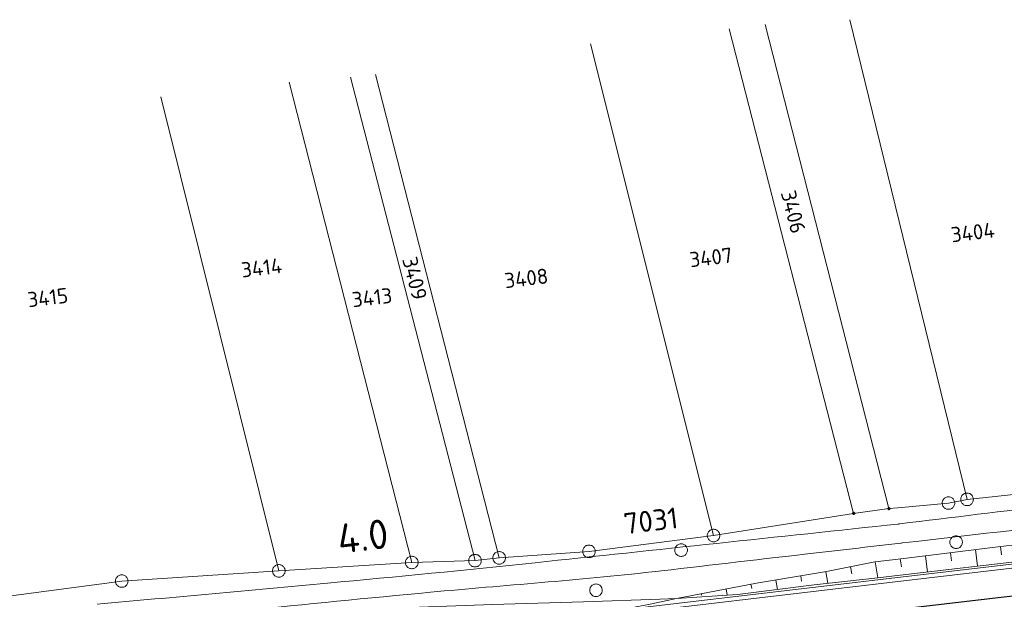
# Model space of a CAD drawing. Header units: metres. Extents: x 3425540 to 3446143, y 5432760 to 5444637.
# Tile 252 of 256: x 3439033 to 3439150, y 5439452 to 5439521. Entities that reach past the tile are written whole.
import ezdxf
from ezdxf.enums import TextEntityAlignment as Align

# ---------------------------------------------------------------- set-up
doc = ezdxf.new("R2010")
doc.units = ezdxf.units.M
for name, color, linetype, lineweight in [('B_Bestand', 9, 'Continuous', 18), ('B_Böschung', 9, 'Continuous', 18), ('B_Flurgrenzen', 9, 'Continuous', 18), ('B_Gleisachse', 9, 'Continuous', 25), ('B_Kilometrierung', 9, 'Continuous', 25), ('Bestand_Neu_Strecke 3443', 9, 'Continuous', 18)]:
    doc.layers.add(name, color=color, linetype=linetype, lineweight=lineweight)
doc.styles.get("Standard").update_dxf_attribs({"font": 'isocpeur.ttf'})

msp = doc.modelspace()

# ---------------------------------------------------------------- linework, layer by layer
at = {"layer": 'B_Bestand'}
msp.add_lwpolyline([(3439112.71, 5439458.18), (3439112.69, 5439458.27), (3439112.66, 5439458.36), (3439112.62, 5439458.45), (3439112.57, 5439458.52), (3439112.51, 5439458.59), (3439112.44, 5439458.66), (3439112.37, 5439458.72), (3439112.29, 5439458.76), (3439112.2, 5439458.8), (3439112.11, 5439458.82), (3439112.02, 5439458.83), (3439111.92, 5439458.83), (3439111.83, 5439458.82), (3439111.74, 5439458.8), (3439111.65, 5439458.77), (3439111.57, 5439458.73), (3439111.49, 5439458.67), (3439111.42, 5439458.61), (3439111.36, 5439458.54), (3439111.31, 5439458.45), (3439111.27, 5439458.37), (3439111.24, 5439458.28), (3439111.22, 5439458.19), (3439111.21, 5439458.1), (3439111.22, 5439458), (3439111.23, 5439457.91), (3439111.26, 5439457.82), (3439111.3, 5439457.73), (3439111.35, 5439457.65), (3439111.42, 5439457.58), (3439111.48, 5439457.52), (3439111.56, 5439457.46), (3439111.64, 5439457.41), (3439111.73, 5439457.38), (3439111.82, 5439457.36), (3439111.91, 5439457.35), (3439112, 5439457.34), (3439112.1, 5439457.36), (3439112.19, 5439457.38), (3439112.27, 5439457.41), (3439112.36, 5439457.45), (3439112.44, 5439457.51), (3439112.51, 5439457.57), (3439112.56, 5439457.64), (3439112.61, 5439457.73), (3439112.66, 5439457.81), (3439112.69, 5439457.9), (3439112.71, 5439457.99), (3439112.71, 5439458.08), (3439112.71, 5439458.18)], dxfattribs=at)
for points, knots in [([(3439533.03, 5439508.48), (3439514.81, 5439506.22), (3439496.59, 5439503.97), (3439478.37, 5439501.72), (3439459.91, 5439499.43), (3439441.43, 5439497.33), (3439422.96, 5439495.14), (3439399.5, 5439492.37), (3439376.03, 5439489.59), (3439352.57, 5439486.81), (3439332.05, 5439484.38), (3439311.54, 5439481.96), (3439291.02, 5439479.53), (3439273.96, 5439477.51), (3439256.89, 5439475.5), (3439239.82, 5439473.48), (3439226.09, 5439471.85), (3439212.37, 5439470.21), (3439198.64, 5439468.57), (3439184.58, 5439466.88), (3439170.52, 5439465.21), (3439156.47, 5439463.48), (3439150.3, 5439462.73), (3439144.12, 5439461.97), (3439137.94, 5439461.21)], [0, 0, 0, 0, 0.138409, 0.138409, 0.138409, 0.278633, 0.278633, 0.278633, 0.456791, 0.456791, 0.456791, 0.612536, 0.612536, 0.612536, 0.742105, 0.742105, 0.742105, 0.846351, 0.846351, 0.846351, 0.953083, 0.953083, 0.953083, 1, 1, 1, 1]), ([(3439523.05, 5439504), (3439507.13, 5439502.15), (3439491.22, 5439500.31), (3439475.3, 5439498.46), (3439454.76, 5439496.08), (3439434.21, 5439493.73), (3439413.67, 5439491.36), (3439399.87, 5439489.77), (3439386.08, 5439488.21), (3439372.28, 5439486.63), (3439352.09, 5439484.31), (3439331.9, 5439481.91), (3439311.71, 5439479.44), (3439296.93, 5439477.62), (3439282.15, 5439475.74), (3439267.36, 5439473.91), (3439259.97, 5439473), (3439252.59, 5439472.04), (3439245.2, 5439471.2), (3439209.54, 5439467.11), (3439173.88, 5439463.02), (3439138.21, 5439458.94)], [0, 0, 0, 0, 0.124058, 0.124058, 0.124058, 0.284177, 0.284177, 0.284177, 0.391675, 0.391675, 0.391675, 0.549096, 0.549096, 0.549096, 0.66446, 0.66446, 0.66446, 0.722069, 0.722069, 0.722069, 1, 1, 1, 1]), ([(3439536.81, 5439483.78), (3439535.85, 5439483.98), (3439534.89, 5439484.17), (3439533.93, 5439484.36), (3439532.95, 5439484.56), (3439531.93, 5439484.47), (3439530.94, 5439484.36), (3439524.68, 5439483.7), (3439518.42, 5439482.93), (3439512.16, 5439482.29), (3439503.86, 5439481.44), (3439495.57, 5439480.6), (3439487.27, 5439479.75), (3439483.97, 5439479.41), (3439480.66, 5439479.11), (3439477.36, 5439478.71), (3439471.49, 5439478.01), (3439465.61, 5439477.26), (3439459.74, 5439476.52), (3439449.63, 5439475.26), (3439439.51, 5439474.05), (3439429.4, 5439472.73), (3439422.37, 5439471.82), (3439415.35, 5439470.89), (3439408.32, 5439469.97), (3439399.52, 5439468.81), (3439390.73, 5439467.66), (3439381.94, 5439466.51), (3439371.91, 5439465.19), (3439361.87, 5439464.05), (3439351.81, 5439462.95), (3439343.14, 5439462), (3439334.46, 5439461.07), (3439325.78, 5439460.18), (3439316.26, 5439459.21), (3439306.73, 5439458.29), (3439297.21, 5439457.3), (3439285.86, 5439456.12), (3439274.52, 5439454.93), (3439263.18, 5439453.75), (3439252.46, 5439452.63), (3439241.75, 5439451.54), (3439231.04, 5439450.4), (3439222.12, 5439449.46), (3439213.21, 5439448.35), (3439204.31, 5439447.29), (3439196.26, 5439446.34), (3439188.22, 5439445.37), (3439180.18, 5439444.42), (3439166.95, 5439442.86), (3439153.71, 5439441.3), (3439140.48, 5439439.75)], [0, 0, 0, 0, 0.007362, 0.007362, 0.007362, 0.014872, 0.014872, 0.014872, 0.06223, 0.06223, 0.06223, 0.12493, 0.12493, 0.12493, 0.149902, 0.149902, 0.149902, 0.194423, 0.194423, 0.194423, 0.271057, 0.271057, 0.271057, 0.324356, 0.324356, 0.324356, 0.391054, 0.391054, 0.391054, 0.46708, 0.46708, 0.46708, 0.53271, 0.53271, 0.53271, 0.604692, 0.604692, 0.604692, 0.690454, 0.690454, 0.690454, 0.771456, 0.771456, 0.771456, 0.838905, 0.838905, 0.838905, 0.899821, 0.899821, 0.899821, 1, 1, 1, 1]), ([(3439482, 5439482.07), (3439473.68, 5439481), (3439465.36, 5439479.92), (3439457.04, 5439478.85), (3439438.27, 5439476.43), (3439419.4, 5439474.76), (3439400.59, 5439472.63), (3439372.65, 5439469.46), (3439344.73, 5439466.22), (3439316.79, 5439463.07), (3439286.6, 5439459.66), (3439256.37, 5439456.62), (3439226.19, 5439453.05), (3439197.5, 5439449.65), (3439168.81, 5439446.25), (3439140.12, 5439442.86)], [0, 0, 0, 0, 0.073131, 0.073131, 0.073131, 0.238167, 0.238167, 0.238167, 0.483263, 0.483263, 0.483263, 0.748119, 0.748119, 0.748119, 1, 1, 1, 1]), ([(3439042.59, 5439451.66), (3439051.71, 5439452.49), (3439060.83, 5439453.33), (3439069.95, 5439454.17), (3439078.18, 5439454.92), (3439086.41, 5439455.72), (3439094.63, 5439456.6), (3439109.02, 5439458.13), (3439123.41, 5439459.66), (3439137.8, 5439461.19)], [0, 0, 0, 0, 0.287154, 0.287154, 0.287154, 0.546355, 0.546355, 0.546355, 1, 1, 1, 1]), ([(3438489.32, 5439383.44), (3438502.26, 5439384.78), (3438515.19, 5439386.11), (3438528.13, 5439387.45), (3438534.34, 5439388.09), (3438540.54, 5439388.8), (3438546.75, 5439389.45), (3438554.59, 5439390.27), (3438562.43, 5439391.08), (3438570.26, 5439391.88), (3438579.4, 5439392.81), (3438588.54, 5439393.72), (3438597.67, 5439394.64), (3438612.89, 5439396.18), (3438628.11, 5439397.75), (3438643.32, 5439399.33), (3438658.22, 5439400.87), (3438673.11, 5439402.48), (3438687.96, 5439404.35), (3438707.45, 5439406.81), (3438726.92, 5439409.48), (3438746.41, 5439411.96), (3438756.24, 5439413.21), (3438766.08, 5439414.46), (3438775.92, 5439415.71), (3438785.09, 5439416.88), (3438794.27, 5439418.06), (3438803.45, 5439419.23), (3438813, 5439420.45), (3438822.55, 5439421.7), (3438832.11, 5439422.9), (3438840.25, 5439423.93), (3438848.4, 5439424.91), (3438856.54, 5439425.92), (3438867.77, 5439427.31), (3438878.99, 5439428.7), (3438890.22, 5439430.1), (3438899.51, 5439431.25), (3438908.79, 5439432.43), (3438918.08, 5439433.61), (3438931.73, 5439435.35), (3438945.38, 5439437.12), (3438959.03, 5439438.87), (3438972.41, 5439440.59), (3438985.79, 5439442.28), (3438999.16, 5439443.97), (3439019.4, 5439446.52), (3439039.66, 5439448.82), (3439059.95, 5439450.91), (3439067.36, 5439451.67), (3439074.77, 5439452.38), (3439082.19, 5439453.08), (3439090.96, 5439453.92), (3439099.76, 5439454.51), (3439108.52, 5439455.51), (3439114.55, 5439456.19), (3439120.57, 5439456.91), (3439126.6, 5439457.6), (3439130.42, 5439458.04), (3439134.24, 5439458.48), (3439138.07, 5439458.92)], [0, 0, 0, 0, 0.059722, 0.059722, 0.059722, 0.088404, 0.088404, 0.088404, 0.124592, 0.124592, 0.124592, 0.166768, 0.166768, 0.166768, 0.237027, 0.237027, 0.237027, 0.305799, 0.305799, 0.305799, 0.396036, 0.396036, 0.396036, 0.441577, 0.441577, 0.441577, 0.484068, 0.484068, 0.484068, 0.528312, 0.528312, 0.528312, 0.566003, 0.566003, 0.566003, 0.617955, 0.617955, 0.617955, 0.660951, 0.660951, 0.660951, 0.724164, 0.724164, 0.724164, 0.786099, 0.786099, 0.786099, 0.879768, 0.879768, 0.879768, 0.913976, 0.913976, 0.913976, 0.954467, 0.954467, 0.954467, 0.982323, 0.982323, 0.982323, 1, 1, 1, 1])]:
    msp.add_open_spline(points, degree=3, knots=knots, dxfattribs=at)
for points in [[(3439137.94, 5439461.21), (3439137.86, 5439461.2), (3439137.78, 5439461.19), (3439137.7, 5439461.18)], [(3439138.21, 5439458.94), (3439138.17, 5439458.93), (3439138.12, 5439458.93), (3439138.07, 5439458.92)]]:
    msp.add_open_spline(points, degree=3, dxfattribs=at)
at = {"layer": 'B_Böschung'}
for p, q in [((3439148.95, 5439458.4), (3439173.93, 5439461.4)), ((3439138.43, 5439457.1), (3439148.95, 5439458.4)), ((3439143.96, 5439457.78), (3439144.08, 5439456.81)), ((3439146.94, 5439458.15), (3439147.18, 5439456.18)), ((3439149.91, 5439458.51), (3439150.03, 5439457.52)), ((3439135.03, 5439456.68), (3439138.43, 5439457.1)), ((3439135.03, 5439456.68), (3439135.32, 5439454.81)), ((3439138, 5439457.05), (3439138.13, 5439456.1)), ((3439138.66, 5439455.19), (3439158.2, 5439457.46)), ((3439140.98, 5439457.42), (3439141.22, 5439455.49)), ((3439129.14, 5439455.52), (3439129.37, 5439454.15)), ((3439132.08, 5439456.1), (3439132.24, 5439455.29)), ((3439123.22, 5439454.54), (3439123.41, 5439453.42)), ((3439126.18, 5439455.03), (3439126.28, 5439454.41)), ((3439135.32, 5439454.81), (3439138.66, 5439455.19)), ((3439117.31, 5439453.48), (3439117.45, 5439452.75)), ((3439120.26, 5439454.04), (3439120.36, 5439453.55)), ((3439114.37, 5439452.92), (3439114.4, 5439452.74))]:
    msp.add_line(p, q, dxfattribs=at)
for points in [[(3439111.42, 5439452.36), (3439120.9, 5439454.16), (3439129.25, 5439455.54), (3439134.99, 5439456.68), (3439135.03, 5439456.68)], [(3439111.42, 5439452.36), (3439118.67, 5439452.83), (3439127.78, 5439453.97), (3439135.32, 5439454.81)], [(3438783.38, 5439415.87), (3438816.55, 5439419.92), (3438847.8, 5439423.73), (3438945.11, 5439436.32), (3438948.11, 5439436.27), (3438957.35, 5439437.32), (3438990.99, 5439441.48), (3439010.87, 5439443.87), (3439028.93, 5439445.99), (3439046.9, 5439448.11), (3439065.53, 5439450.29), (3439076.55, 5439451.16), (3439089.55, 5439451.63), (3439100.36, 5439451.94), (3439109.43, 5439452.28), (3439111.42, 5439452.36)], [(3439030.77, 5439442.55), (3439034.37, 5439443.02), (3439038.84, 5439444.02), (3439043.45, 5439445.02), (3439047.66, 5439445.46), (3439050.13, 5439445.54), (3439054.73, 5439445.54), (3439061.47, 5439446.15), (3439074.28, 5439447.5), (3439085.87, 5439448.84), (3439099.02, 5439450.23), (3439103.3, 5439450.71), (3439108.3, 5439451.66), (3439111.42, 5439452.36)]]:
    msp.add_lwpolyline(points, dxfattribs=at)
at = {"layer": 'B_Flurgrenzen'}
for p, q in [((3439145.93, 5439464.12), (3439132.01, 5439521.1)), ((3439132.45, 5439462.46), (3439117.65, 5439520)), ((3439136.65, 5439463.02), (3439121.96, 5439520.55)), ((3439115.82, 5439459.82), (3439101.2, 5439518.23)), ((3439087.48, 5439456.84), (3439072.68, 5439514.26)), ((3439090.35, 5439457.17), (3439075.66, 5439514.59)), ((3439079.97, 5439456.62), (3439065.4, 5439513.7)), ((3439064.18, 5439455.63), (3439050.16, 5439511.94)), ((3439145.93, 5439464.12), (3439164.59, 5439466.11)), ((3439137.72, 5439463.12), (3439143.72, 5439463.68)), ((3439143.72, 5439463.68), (3439145.93, 5439464.12)), ((3439115.82, 5439459.82), (3439132.45, 5439462.46)), ((3439132.45, 5439462.46), (3439136.65, 5439463.02)), ((3439136.65, 5439463.02), (3439137.72, 5439463.12)), ((3439101.02, 5439457.94), (3439115.82, 5439459.82)), ((3439090.35, 5439457.17), (3439101.02, 5439457.94)), ((3439064.18, 5439455.63), (3439079.97, 5439456.62)), ((3439079.97, 5439456.62), (3439087.48, 5439456.84)), ((3439087.48, 5439456.84), (3439090.35, 5439457.17)), ((3439045.52, 5439454.41), (3439064.18, 5439455.63)), ((3439029.73, 5439452.31), (3439045.52, 5439454.41))]:
    msp.add_line(p, q, dxfattribs=at)
for points in [[(3439146.68, 5439464.12), (3439146.67, 5439464.22), (3439146.65, 5439464.3), (3439146.62, 5439464.4), (3439146.58, 5439464.48), (3439146.53, 5439464.56), (3439146.47, 5439464.64), (3439146.4, 5439464.7), (3439146.33, 5439464.75), (3439146.24, 5439464.8), (3439146.16, 5439464.83), (3439146.07, 5439464.85), (3439145.97, 5439464.87), (3439145.88, 5439464.87), (3439145.78, 5439464.85), (3439145.7, 5439464.83), (3439145.61, 5439464.8), (3439145.52, 5439464.75), (3439145.45, 5439464.7), (3439145.38, 5439464.64), (3439145.32, 5439464.56), (3439145.27, 5439464.48), (3439145.23, 5439464.4), (3439145.2, 5439464.3), (3439145.18, 5439464.22), (3439145.18, 5439464.12), (3439145.18, 5439464.03), (3439145.2, 5439463.94), (3439145.23, 5439463.84), (3439145.27, 5439463.76), (3439145.32, 5439463.68), (3439145.38, 5439463.61), (3439145.45, 5439463.54), (3439145.52, 5439463.49), (3439145.61, 5439463.44), (3439145.7, 5439463.41), (3439145.78, 5439463.39), (3439145.88, 5439463.38), (3439145.97, 5439463.38), (3439146.07, 5439463.39), (3439146.16, 5439463.41), (3439146.24, 5439463.44), (3439146.33, 5439463.49), (3439146.4, 5439463.54), (3439146.47, 5439463.61), (3439146.53, 5439463.68), (3439146.58, 5439463.76), (3439146.62, 5439463.84), (3439146.65, 5439463.94), (3439146.67, 5439464.03), (3439146.68, 5439464.12)], [(3439144.47, 5439463.68), (3439144.46, 5439463.77), (3439144.44, 5439463.86), (3439144.41, 5439463.96), (3439144.37, 5439464.04), (3439144.32, 5439464.12), (3439144.26, 5439464.19), (3439144.2, 5439464.26), (3439144.12, 5439464.31), (3439144.04, 5439464.36), (3439143.95, 5439464.39), (3439143.86, 5439464.41), (3439143.76, 5439464.42), (3439143.67, 5439464.42), (3439143.58, 5439464.41), (3439143.49, 5439464.39), (3439143.4, 5439464.36), (3439143.32, 5439464.31), (3439143.24, 5439464.26), (3439143.17, 5439464.19), (3439143.12, 5439464.12), (3439143.06, 5439464.04), (3439143.02, 5439463.96), (3439142.99, 5439463.86), (3439142.97, 5439463.77), (3439142.97, 5439463.68), (3439142.97, 5439463.59), (3439142.99, 5439463.5), (3439143.02, 5439463.4), (3439143.06, 5439463.32), (3439143.12, 5439463.24), (3439143.17, 5439463.17), (3439143.24, 5439463.1), (3439143.32, 5439463.05), (3439143.4, 5439463), (3439143.49, 5439462.97), (3439143.58, 5439462.95), (3439143.67, 5439462.94), (3439143.76, 5439462.94), (3439143.86, 5439462.95), (3439143.95, 5439462.97), (3439144.04, 5439463), (3439144.12, 5439463.05), (3439144.2, 5439463.1), (3439144.26, 5439463.17), (3439144.32, 5439463.24), (3439144.37, 5439463.32), (3439144.41, 5439463.4), (3439144.44, 5439463.5), (3439144.46, 5439463.59), (3439144.47, 5439463.68)], [(3439132.58, 5439462.46), (3439132.58, 5439462.48), (3439132.58, 5439462.49), (3439132.57, 5439462.51), (3439132.56, 5439462.52), (3439132.56, 5439462.54), (3439132.55, 5439462.55), (3439132.53, 5439462.56), (3439132.52, 5439462.57), (3439132.51, 5439462.58), (3439132.49, 5439462.58), (3439132.48, 5439462.59), (3439132.46, 5439462.59), (3439132.45, 5439462.59), (3439132.43, 5439462.59), (3439132.42, 5439462.58), (3439132.4, 5439462.58), (3439132.39, 5439462.57), (3439132.37, 5439462.56), (3439132.36, 5439462.55), (3439132.35, 5439462.54), (3439132.35, 5439462.52), (3439132.34, 5439462.51), (3439132.33, 5439462.49), (3439132.33, 5439462.48), (3439132.33, 5439462.46), (3439132.33, 5439462.45), (3439132.33, 5439462.43), (3439132.34, 5439462.42), (3439132.35, 5439462.4), (3439132.35, 5439462.39), (3439132.36, 5439462.38), (3439132.37, 5439462.37), (3439132.39, 5439462.36), (3439132.4, 5439462.35), (3439132.42, 5439462.34), (3439132.43, 5439462.34), (3439132.45, 5439462.34), (3439132.46, 5439462.34), (3439132.48, 5439462.34), (3439132.49, 5439462.34), (3439132.51, 5439462.35), (3439132.52, 5439462.36), (3439132.53, 5439462.37), (3439132.55, 5439462.38), (3439132.56, 5439462.39), (3439132.56, 5439462.4), (3439132.57, 5439462.42), (3439132.58, 5439462.43), (3439132.58, 5439462.45), (3439132.58, 5439462.46)], [(3439132.55, 5439462.46), (3439132.55, 5439462.48), (3439132.55, 5439462.49), (3439132.55, 5439462.5), (3439132.54, 5439462.52), (3439132.53, 5439462.53), (3439132.52, 5439462.54), (3439132.51, 5439462.55), (3439132.5, 5439462.55), (3439132.49, 5439462.56), (3439132.47, 5439462.56), (3439132.46, 5439462.56), (3439132.44, 5439462.56), (3439132.43, 5439462.56), (3439132.42, 5439462.56), (3439132.4, 5439462.55), (3439132.39, 5439462.54), (3439132.38, 5439462.53), (3439132.37, 5439462.52), (3439132.37, 5439462.51), (3439132.36, 5439462.5), (3439132.36, 5439462.48), (3439132.35, 5439462.47), (3439132.35, 5439462.46), (3439132.36, 5439462.44), (3439132.36, 5439462.43), (3439132.37, 5439462.42), (3439132.37, 5439462.4), (3439132.38, 5439462.39), (3439132.39, 5439462.38), (3439132.4, 5439462.38), (3439132.42, 5439462.37), (3439132.43, 5439462.37), (3439132.44, 5439462.36), (3439132.46, 5439462.36), (3439132.47, 5439462.37), (3439132.49, 5439462.37), (3439132.5, 5439462.37), (3439132.51, 5439462.38), (3439132.52, 5439462.39), (3439132.53, 5439462.4), (3439132.54, 5439462.41), (3439132.55, 5439462.42), (3439132.55, 5439462.44), (3439132.55, 5439462.45), (3439132.55, 5439462.46)], [(3439132.53, 5439462.46), (3439132.53, 5439462.48), (3439132.53, 5439462.49), (3439132.52, 5439462.5), (3439132.52, 5439462.51), (3439132.51, 5439462.52), (3439132.5, 5439462.53), (3439132.49, 5439462.53), (3439132.48, 5439462.54), (3439132.46, 5439462.54), (3439132.45, 5439462.54), (3439132.44, 5439462.54), (3439132.43, 5439462.53), (3439132.42, 5439462.53), (3439132.41, 5439462.52), (3439132.4, 5439462.51), (3439132.39, 5439462.5), (3439132.38, 5439462.49), (3439132.38, 5439462.48), (3439132.38, 5439462.47), (3439132.38, 5439462.46), (3439132.38, 5439462.45), (3439132.38, 5439462.43), (3439132.39, 5439462.42), (3439132.4, 5439462.41), (3439132.41, 5439462.4), (3439132.42, 5439462.4), (3439132.43, 5439462.39), (3439132.44, 5439462.39), (3439132.45, 5439462.39), (3439132.46, 5439462.39), (3439132.48, 5439462.39), (3439132.49, 5439462.39), (3439132.5, 5439462.4), (3439132.51, 5439462.41), (3439132.52, 5439462.42), (3439132.52, 5439462.43), (3439132.53, 5439462.44), (3439132.53, 5439462.45), (3439132.53, 5439462.46)], [(3439132.51, 5439462.46), (3439132.5, 5439462.47), (3439132.5, 5439462.48), (3439132.5, 5439462.49), (3439132.49, 5439462.5), (3439132.48, 5439462.51), (3439132.47, 5439462.51), (3439132.46, 5439462.51), (3439132.45, 5439462.51), (3439132.44, 5439462.51), (3439132.43, 5439462.51), (3439132.43, 5439462.51), (3439132.42, 5439462.5), (3439132.41, 5439462.49), (3439132.41, 5439462.48), (3439132.4, 5439462.47), (3439132.4, 5439462.46), (3439132.4, 5439462.45), (3439132.41, 5439462.44), (3439132.41, 5439462.43), (3439132.42, 5439462.43), (3439132.43, 5439462.42), (3439132.43, 5439462.42), (3439132.44, 5439462.41), (3439132.45, 5439462.41), (3439132.46, 5439462.41), (3439132.47, 5439462.42), (3439132.48, 5439462.42), (3439132.49, 5439462.43), (3439132.5, 5439462.43), (3439132.5, 5439462.44), (3439132.5, 5439462.45), (3439132.51, 5439462.46)], [(3439132.48, 5439462.46), (3439132.48, 5439462.47), (3439132.48, 5439462.48), (3439132.47, 5439462.48), (3439132.47, 5439462.49), (3439132.46, 5439462.49), (3439132.45, 5439462.49), (3439132.45, 5439462.49), (3439132.44, 5439462.49), (3439132.43, 5439462.48), (3439132.43, 5439462.47), (3439132.43, 5439462.47), (3439132.43, 5439462.46), (3439132.43, 5439462.45), (3439132.43, 5439462.45), (3439132.44, 5439462.44), (3439132.45, 5439462.44), (3439132.45, 5439462.44), (3439132.46, 5439462.44), (3439132.47, 5439462.44), (3439132.47, 5439462.44), (3439132.48, 5439462.45), (3439132.48, 5439462.46), (3439132.48, 5439462.46)], [(3439136.78, 5439463.02), (3439136.77, 5439463.03), (3439136.77, 5439463.05), (3439136.77, 5439463.06), (3439136.76, 5439463.08), (3439136.75, 5439463.09), (3439136.74, 5439463.1), (3439136.73, 5439463.11), (3439136.72, 5439463.12), (3439136.7, 5439463.13), (3439136.69, 5439463.13), (3439136.67, 5439463.14), (3439136.66, 5439463.14), (3439136.64, 5439463.14), (3439136.63, 5439463.14), (3439136.61, 5439463.13), (3439136.6, 5439463.13), (3439136.58, 5439463.12), (3439136.57, 5439463.11), (3439136.56, 5439463.1), (3439136.55, 5439463.09), (3439136.54, 5439463.08), (3439136.53, 5439463.06), (3439136.53, 5439463.05), (3439136.53, 5439463.03), (3439136.53, 5439463.02), (3439136.53, 5439463), (3439136.53, 5439462.98), (3439136.53, 5439462.97), (3439136.54, 5439462.96), (3439136.55, 5439462.94), (3439136.56, 5439462.93), (3439136.57, 5439462.92), (3439136.58, 5439462.91), (3439136.6, 5439462.9), (3439136.61, 5439462.9), (3439136.63, 5439462.89), (3439136.64, 5439462.89), (3439136.66, 5439462.89), (3439136.67, 5439462.89), (3439136.69, 5439462.9), (3439136.7, 5439462.9), (3439136.72, 5439462.91), (3439136.73, 5439462.92), (3439136.74, 5439462.93), (3439136.75, 5439462.94), (3439136.76, 5439462.96), (3439136.77, 5439462.97), (3439136.77, 5439462.98), (3439136.77, 5439463), (3439136.78, 5439463.02)], [(3439136.75, 5439463.02), (3439136.75, 5439463.03), (3439136.75, 5439463.04), (3439136.74, 5439463.06), (3439136.74, 5439463.07), (3439136.73, 5439463.08), (3439136.72, 5439463.09), (3439136.71, 5439463.1), (3439136.69, 5439463.11), (3439136.68, 5439463.11), (3439136.67, 5439463.11), (3439136.65, 5439463.12), (3439136.64, 5439463.11), (3439136.63, 5439463.11), (3439136.61, 5439463.11), (3439136.6, 5439463.1), (3439136.59, 5439463.09), (3439136.58, 5439463.09), (3439136.57, 5439463.07), (3439136.56, 5439463.06), (3439136.56, 5439463.05), (3439136.55, 5439463.04), (3439136.55, 5439463.02), (3439136.55, 5439463.01), (3439136.55, 5439462.99), (3439136.56, 5439462.98), (3439136.56, 5439462.97), (3439136.57, 5439462.96), (3439136.58, 5439462.95), (3439136.59, 5439462.94), (3439136.6, 5439462.93), (3439136.61, 5439462.92), (3439136.63, 5439462.92), (3439136.64, 5439462.92), (3439136.65, 5439462.92), (3439136.67, 5439462.92), (3439136.68, 5439462.92), (3439136.69, 5439462.92), (3439136.71, 5439462.93), (3439136.72, 5439462.94), (3439136.73, 5439462.95), (3439136.74, 5439462.96), (3439136.74, 5439462.98), (3439136.75, 5439462.99), (3439136.75, 5439463), (3439136.75, 5439463.02)], [(3439136.73, 5439463.02), (3439136.73, 5439463.03), (3439136.72, 5439463.04), (3439136.72, 5439463.05), (3439136.71, 5439463.06), (3439136.7, 5439463.07), (3439136.69, 5439463.08), (3439136.68, 5439463.08), (3439136.67, 5439463.09), (3439136.66, 5439463.09), (3439136.65, 5439463.09), (3439136.64, 5439463.09), (3439136.62, 5439463.09), (3439136.61, 5439463.08), (3439136.6, 5439463.07), (3439136.59, 5439463.07), (3439136.59, 5439463.06), (3439136.58, 5439463.05), (3439136.58, 5439463.03), (3439136.57, 5439463.02), (3439136.57, 5439463.01), (3439136.58, 5439463), (3439136.58, 5439462.99), (3439136.59, 5439462.98), (3439136.59, 5439462.97), (3439136.6, 5439462.96), (3439136.61, 5439462.95), (3439136.62, 5439462.94), (3439136.64, 5439462.94), (3439136.65, 5439462.94), (3439136.66, 5439462.94), (3439136.67, 5439462.94), (3439136.68, 5439462.95), (3439136.69, 5439462.95), (3439136.7, 5439462.96), (3439136.71, 5439462.97), (3439136.72, 5439462.98), (3439136.72, 5439462.99), (3439136.73, 5439463), (3439136.73, 5439463.02)], [(3439136.7, 5439463.02), (3439136.7, 5439463.03), (3439136.7, 5439463.04), (3439136.69, 5439463.04), (3439136.69, 5439463.05), (3439136.68, 5439463.06), (3439136.67, 5439463.06), (3439136.66, 5439463.07), (3439136.65, 5439463.07), (3439136.64, 5439463.07), (3439136.63, 5439463.06), (3439136.62, 5439463.06), (3439136.61, 5439463.05), (3439136.61, 5439463.04), (3439136.6, 5439463.04), (3439136.6, 5439463.03), (3439136.6, 5439463.02), (3439136.6, 5439463.01), (3439136.6, 5439463), (3439136.61, 5439462.99), (3439136.61, 5439462.98), (3439136.62, 5439462.97), (3439136.63, 5439462.97), (3439136.64, 5439462.97), (3439136.65, 5439462.96), (3439136.66, 5439462.97), (3439136.67, 5439462.97), (3439136.68, 5439462.97), (3439136.69, 5439462.98), (3439136.69, 5439462.99), (3439136.7, 5439463), (3439136.7, 5439463.01), (3439136.7, 5439463.02)], [(3439136.68, 5439463.02), (3439136.68, 5439463.02), (3439136.67, 5439463.03), (3439136.67, 5439463.04), (3439136.66, 5439463.04), (3439136.66, 5439463.04), (3439136.65, 5439463.04), (3439136.64, 5439463.04), (3439136.63, 5439463.04), (3439136.63, 5439463.03), (3439136.63, 5439463.03), (3439136.62, 5439463.02), (3439136.62, 5439463.01), (3439136.63, 5439463), (3439136.63, 5439463), (3439136.63, 5439462.99), (3439136.64, 5439462.99), (3439136.65, 5439462.99), (3439136.66, 5439462.99), (3439136.66, 5439462.99), (3439136.67, 5439463), (3439136.67, 5439463), (3439136.68, 5439463.01), (3439136.68, 5439463.02)], [(3439116.57, 5439459.82), (3439116.56, 5439459.92), (3439116.54, 5439460), (3439116.52, 5439460.1), (3439116.47, 5439460.18), (3439116.42, 5439460.26), (3439116.36, 5439460.34), (3439116.3, 5439460.4), (3439116.22, 5439460.45), (3439116.14, 5439460.5), (3439116.05, 5439460.53), (3439115.96, 5439460.55), (3439115.87, 5439460.57), (3439115.77, 5439460.57), (3439115.68, 5439460.55), (3439115.59, 5439460.53), (3439115.5, 5439460.5), (3439115.42, 5439460.45), (3439115.34, 5439460.4), (3439115.28, 5439460.34), (3439115.22, 5439460.26), (3439115.16, 5439460.18), (3439115.12, 5439460.1), (3439115.09, 5439460), (3439115.07, 5439459.92), (3439115.07, 5439459.82), (3439115.07, 5439459.73), (3439115.09, 5439459.64), (3439115.12, 5439459.54), (3439115.16, 5439459.46), (3439115.22, 5439459.38), (3439115.28, 5439459.31), (3439115.34, 5439459.24), (3439115.42, 5439459.19), (3439115.5, 5439459.14), (3439115.59, 5439459.11), (3439115.68, 5439459.09), (3439115.77, 5439459.08), (3439115.87, 5439459.08), (3439115.96, 5439459.09), (3439116.05, 5439459.11), (3439116.14, 5439459.14), (3439116.22, 5439459.19), (3439116.3, 5439459.24), (3439116.36, 5439459.31), (3439116.42, 5439459.38), (3439116.47, 5439459.46), (3439116.52, 5439459.54), (3439116.54, 5439459.64), (3439116.56, 5439459.73), (3439116.57, 5439459.82)], [(3439144.81, 5439458.31), (3439144.9, 5439458.33), (3439144.98, 5439458.37), (3439145.07, 5439458.42), (3439145.14, 5439458.48), (3439145.2, 5439458.55), (3439145.26, 5439458.63), (3439145.31, 5439458.71), (3439145.34, 5439458.8), (3439145.36, 5439458.89), (3439145.37, 5439458.98), (3439145.37, 5439459.07), (3439145.36, 5439459.17), (3439145.34, 5439459.26), (3439145.3, 5439459.35), (3439145.26, 5439459.43), (3439145.21, 5439459.51), (3439145.14, 5439459.58), (3439145.07, 5439459.64), (3439145, 5439459.69), (3439144.91, 5439459.72), (3439144.82, 5439459.76), (3439144.73, 5439459.78), (3439144.63, 5439459.78), (3439144.54, 5439459.78), (3439144.45, 5439459.76), (3439144.36, 5439459.73), (3439144.28, 5439459.69), (3439144.19, 5439459.64), (3439144.12, 5439459.58), (3439144.06, 5439459.51), (3439144, 5439459.44), (3439143.95, 5439459.36), (3439143.92, 5439459.27), (3439143.89, 5439459.18), (3439143.89, 5439459.09), (3439143.88, 5439458.99), (3439143.89, 5439458.9), (3439143.92, 5439458.81), (3439143.95, 5439458.72), (3439144, 5439458.64), (3439144.05, 5439458.56), (3439144.11, 5439458.49), (3439144.18, 5439458.43), (3439144.26, 5439458.38), (3439144.35, 5439458.34), (3439144.44, 5439458.31), (3439144.53, 5439458.29), (3439144.63, 5439458.28), (3439144.72, 5439458.29), (3439144.81, 5439458.31)], [(3439091.1, 5439457.17), (3439091.09, 5439457.27), (3439091.08, 5439457.36), (3439091.05, 5439457.45), (3439091.01, 5439457.53), (3439090.95, 5439457.61), (3439090.89, 5439457.69), (3439090.83, 5439457.75), (3439090.75, 5439457.8), (3439090.67, 5439457.85), (3439090.58, 5439457.88), (3439090.49, 5439457.9), (3439090.4, 5439457.92), (3439090.3, 5439457.92), (3439090.21, 5439457.9), (3439090.12, 5439457.88), (3439090.03, 5439457.85), (3439089.95, 5439457.8), (3439089.87, 5439457.75), (3439089.81, 5439457.69), (3439089.75, 5439457.61), (3439089.69, 5439457.53), (3439089.65, 5439457.45), (3439089.62, 5439457.36), (3439089.61, 5439457.27), (3439089.6, 5439457.17), (3439089.61, 5439457.08), (3439089.62, 5439456.99), (3439089.65, 5439456.89), (3439089.69, 5439456.81), (3439089.75, 5439456.74), (3439089.81, 5439456.66), (3439089.87, 5439456.59), (3439089.95, 5439456.54), (3439090.03, 5439456.49), (3439090.12, 5439456.46), (3439090.21, 5439456.44), (3439090.3, 5439456.43), (3439090.4, 5439456.43), (3439090.49, 5439456.44), (3439090.58, 5439456.46), (3439090.67, 5439456.49), (3439090.75, 5439456.54), (3439090.83, 5439456.59), (3439090.89, 5439456.66), (3439090.95, 5439456.74), (3439091.01, 5439456.81), (3439091.05, 5439456.89), (3439091.08, 5439456.99), (3439091.09, 5439457.08), (3439091.1, 5439457.17)], [(3439101.77, 5439457.94), (3439101.76, 5439458.04), (3439101.75, 5439458.13), (3439101.72, 5439458.22), (3439101.68, 5439458.3), (3439101.62, 5439458.38), (3439101.56, 5439458.46), (3439101.5, 5439458.52), (3439101.42, 5439458.58), (3439101.34, 5439458.62), (3439101.25, 5439458.65), (3439101.16, 5439458.68), (3439101.07, 5439458.69), (3439100.97, 5439458.69), (3439100.88, 5439458.68), (3439100.79, 5439458.65), (3439100.7, 5439458.62), (3439100.62, 5439458.58), (3439100.54, 5439458.52), (3439100.48, 5439458.46), (3439100.42, 5439458.38), (3439100.36, 5439458.3), (3439100.32, 5439458.22), (3439100.29, 5439458.13), (3439100.28, 5439458.04), (3439100.27, 5439457.94), (3439100.28, 5439457.85), (3439100.29, 5439457.76), (3439100.32, 5439457.67), (3439100.36, 5439457.58), (3439100.42, 5439457.51), (3439100.48, 5439457.43), (3439100.54, 5439457.36), (3439100.62, 5439457.31), (3439100.7, 5439457.26), (3439100.79, 5439457.23), (3439100.88, 5439457.21), (3439100.97, 5439457.2), (3439101.07, 5439457.2), (3439101.16, 5439457.21), (3439101.25, 5439457.23), (3439101.34, 5439457.26), (3439101.42, 5439457.31), (3439101.5, 5439457.36), (3439101.56, 5439457.43), (3439101.62, 5439457.51), (3439101.68, 5439457.58), (3439101.72, 5439457.67), (3439101.75, 5439457.76), (3439101.76, 5439457.85), (3439101.77, 5439457.94)], [(3439080.72, 5439456.62), (3439080.71, 5439456.71), (3439080.7, 5439456.8), (3439080.67, 5439456.9), (3439080.63, 5439456.98), (3439080.57, 5439457.06), (3439080.51, 5439457.13), (3439080.45, 5439457.2), (3439080.37, 5439457.25), (3439080.29, 5439457.3), (3439080.2, 5439457.33), (3439080.11, 5439457.35), (3439080.02, 5439457.36), (3439079.92, 5439457.36), (3439079.83, 5439457.35), (3439079.74, 5439457.33), (3439079.65, 5439457.3), (3439079.57, 5439457.25), (3439079.49, 5439457.2), (3439079.43, 5439457.13), (3439079.37, 5439457.06), (3439079.31, 5439456.98), (3439079.27, 5439456.9), (3439079.24, 5439456.8), (3439079.23, 5439456.71), (3439079.22, 5439456.62), (3439079.23, 5439456.53), (3439079.24, 5439456.44), (3439079.27, 5439456.34), (3439079.31, 5439456.26), (3439079.37, 5439456.18), (3439079.43, 5439456.11), (3439079.49, 5439456.04), (3439079.57, 5439455.99), (3439079.65, 5439455.94), (3439079.74, 5439455.91), (3439079.83, 5439455.89), (3439079.92, 5439455.88), (3439080.02, 5439455.88), (3439080.11, 5439455.89), (3439080.2, 5439455.91), (3439080.29, 5439455.94), (3439080.37, 5439455.99), (3439080.45, 5439456.04), (3439080.51, 5439456.11), (3439080.57, 5439456.18), (3439080.63, 5439456.26), (3439080.67, 5439456.34), (3439080.7, 5439456.44), (3439080.71, 5439456.53), (3439080.72, 5439456.62)], [(3439088.23, 5439456.84), (3439088.22, 5439456.94), (3439088.2, 5439457.02), (3439088.18, 5439457.12), (3439088.13, 5439457.2), (3439088.08, 5439457.28), (3439088.02, 5439457.36), (3439087.96, 5439457.42), (3439087.88, 5439457.47), (3439087.8, 5439457.52), (3439087.71, 5439457.55), (3439087.62, 5439457.57), (3439087.53, 5439457.59), (3439087.43, 5439457.59), (3439087.34, 5439457.57), (3439087.25, 5439457.55), (3439087.16, 5439457.52), (3439087.08, 5439457.47), (3439087, 5439457.42), (3439086.94, 5439457.36), (3439086.88, 5439457.28), (3439086.82, 5439457.2), (3439086.78, 5439457.12), (3439086.75, 5439457.02), (3439086.73, 5439456.94), (3439086.73, 5439456.84), (3439086.73, 5439456.75), (3439086.75, 5439456.66), (3439086.78, 5439456.56), (3439086.82, 5439456.48), (3439086.88, 5439456.4), (3439086.94, 5439456.33), (3439087, 5439456.26), (3439087.08, 5439456.21), (3439087.16, 5439456.16), (3439087.25, 5439456.13), (3439087.34, 5439456.11), (3439087.43, 5439456.1), (3439087.53, 5439456.1), (3439087.62, 5439456.11), (3439087.71, 5439456.13), (3439087.8, 5439456.16), (3439087.88, 5439456.21), (3439087.96, 5439456.26), (3439088.02, 5439456.33), (3439088.08, 5439456.4), (3439088.13, 5439456.48), (3439088.18, 5439456.56), (3439088.2, 5439456.66), (3439088.22, 5439456.75), (3439088.23, 5439456.84)], [(3439064.93, 5439455.63), (3439064.92, 5439455.72), (3439064.9, 5439455.81), (3439064.88, 5439455.9), (3439064.83, 5439455.99), (3439064.78, 5439456.06), (3439064.72, 5439456.14), (3439064.66, 5439456.2), (3439064.58, 5439456.26), (3439064.5, 5439456.3), (3439064.41, 5439456.33), (3439064.32, 5439456.36), (3439064.23, 5439456.37), (3439064.13, 5439456.37), (3439064.04, 5439456.36), (3439063.95, 5439456.33), (3439063.86, 5439456.3), (3439063.78, 5439456.26), (3439063.7, 5439456.2), (3439063.64, 5439456.14), (3439063.58, 5439456.06), (3439063.52, 5439455.99), (3439063.48, 5439455.9), (3439063.45, 5439455.81), (3439063.43, 5439455.72), (3439063.43, 5439455.63), (3439063.43, 5439455.53), (3439063.45, 5439455.44), (3439063.48, 5439455.35), (3439063.52, 5439455.27), (3439063.58, 5439455.19), (3439063.64, 5439455.11), (3439063.7, 5439455.05), (3439063.78, 5439454.99), (3439063.86, 5439454.95), (3439063.95, 5439454.92), (3439064.04, 5439454.89), (3439064.13, 5439454.88), (3439064.23, 5439454.88), (3439064.32, 5439454.89), (3439064.41, 5439454.92), (3439064.5, 5439454.95), (3439064.58, 5439454.99), (3439064.66, 5439455.05), (3439064.72, 5439455.11), (3439064.78, 5439455.19), (3439064.83, 5439455.27), (3439064.88, 5439455.35), (3439064.9, 5439455.44), (3439064.92, 5439455.53), (3439064.93, 5439455.63)], [(3439046.27, 5439454.41), (3439046.26, 5439454.5), (3439046.24, 5439454.59), (3439046.21, 5439454.69), (3439046.17, 5439454.77), (3439046.12, 5439454.85), (3439046.06, 5439454.92), (3439046, 5439454.99), (3439045.92, 5439455.04), (3439045.84, 5439455.09), (3439045.75, 5439455.12), (3439045.66, 5439455.14), (3439045.56, 5439455.15), (3439045.47, 5439455.15), (3439045.38, 5439455.14), (3439045.29, 5439455.12), (3439045.2, 5439455.09), (3439045.12, 5439455.04), (3439045.04, 5439454.99), (3439044.97, 5439454.92), (3439044.92, 5439454.85), (3439044.86, 5439454.77), (3439044.82, 5439454.69), (3439044.79, 5439454.59), (3439044.77, 5439454.5), (3439044.77, 5439454.41), (3439044.77, 5439454.32), (3439044.79, 5439454.23), (3439044.82, 5439454.13), (3439044.86, 5439454.05), (3439044.92, 5439453.97), (3439044.97, 5439453.9), (3439045.04, 5439453.83), (3439045.12, 5439453.78), (3439045.2, 5439453.73), (3439045.29, 5439453.7), (3439045.38, 5439453.68), (3439045.47, 5439453.67), (3439045.56, 5439453.67), (3439045.66, 5439453.68), (3439045.75, 5439453.7), (3439045.84, 5439453.73), (3439045.92, 5439453.78), (3439046, 5439453.83), (3439046.06, 5439453.9), (3439046.12, 5439453.97), (3439046.17, 5439454.05), (3439046.21, 5439454.13), (3439046.24, 5439454.23), (3439046.26, 5439454.32), (3439046.27, 5439454.41)], [(3439102.03, 5439452.59), (3439102.12, 5439452.62), (3439102.2, 5439452.66), (3439102.29, 5439452.71), (3439102.36, 5439452.77), (3439102.42, 5439452.84), (3439102.48, 5439452.92), (3439102.53, 5439453), (3439102.56, 5439453.08), (3439102.59, 5439453.17), (3439102.59, 5439453.27), (3439102.6, 5439453.36), (3439102.58, 5439453.45), (3439102.56, 5439453.55), (3439102.53, 5439453.63), (3439102.48, 5439453.71), (3439102.43, 5439453.79), (3439102.37, 5439453.86), (3439102.3, 5439453.92), (3439102.22, 5439453.97), (3439102.13, 5439454.01), (3439102.04, 5439454.04), (3439101.95, 5439454.06), (3439101.85, 5439454.07), (3439101.76, 5439454.06), (3439101.67, 5439454.05), (3439101.58, 5439454.02), (3439101.5, 5439453.98), (3439101.41, 5439453.93), (3439101.34, 5439453.87), (3439101.28, 5439453.8), (3439101.22, 5439453.72), (3439101.17, 5439453.64), (3439101.14, 5439453.56), (3439101.12, 5439453.47), (3439101.11, 5439453.37), (3439101.11, 5439453.28), (3439101.12, 5439453.19), (3439101.14, 5439453.09), (3439101.17, 5439453.01), (3439101.22, 5439452.93), (3439101.27, 5439452.85), (3439101.34, 5439452.78), (3439101.41, 5439452.72), (3439101.48, 5439452.67), (3439101.57, 5439452.63), (3439101.66, 5439452.6), (3439101.75, 5439452.58), (3439101.85, 5439452.57), (3439101.94, 5439452.57), (3439102.03, 5439452.59)]]:
    msp.add_lwpolyline(points, dxfattribs=at)
at = {"layer": 'B_Gleisachse'}
msp.add_line((3439139.12, 5439451.24), (3439632.39, 5439508.98), dxfattribs=at)
at = {"layer": 'Bestand_Neu_Strecke 3443', "linetype": 'Continuous'}
for p, q in [((3439138.75, 5439454.47), (3439529.66, 5439500.23)), ((3438221.95, 5439347.65), (3439138.69, 5439454.96)), ((3438222.01, 5439347.15), (3439138.75, 5439454.47))]:
    msp.add_line(p, q, dxfattribs=at)
at = {"layer": 'Bestand_Neu_Strecke 3443', "flags": 128}
msp.add_lwpolyline([(3439138.69, 5439454.96), (3439529.51, 5439500.71), (3439531.41, 5439501.77)], dxfattribs=at)

# ---------------------------------------------------------------- texts
at = {"layer": 'B_Bestand'}
msp.add_text('7031', height=2.5, rotation=6.75, dxfattribs=at).set_placement((3439105.3, 5439459.96))
at = {"layer": 'B_Flurgrenzen'}
for s, rotation, p in [('3406', 284.3285, (3439125.29, 5439498.28)), ('3404', 6.75, (3439146.6, 5439495.84)), ('3407', 6.75, (3439115.5, 5439492.87)), ('3414', 6.75, (3439062.13, 5439491.64)), ('3409', 284.3285, (3439080.32, 5439490.37)), ('3408', 6.75, (3439093.57, 5439490.39)), ('3415', 6.75, (3439036.73, 5439488.1)), ('3413', 6.75, (3439075.25, 5439488.1))]:
    msp.add_text(s, height=1.8, rotation=rotation, dxfattribs=at).set_placement(p, align=Align.MIDDLE)
at = {"layer": 'B_Kilometrierung'}
msp.add_text('4.0', height=3.499, rotation=6.676, dxfattribs=at).set_placement((3439074.15, 5439459.75), align=Align.MIDDLE)

doc.saveas('drawing.dxf')
